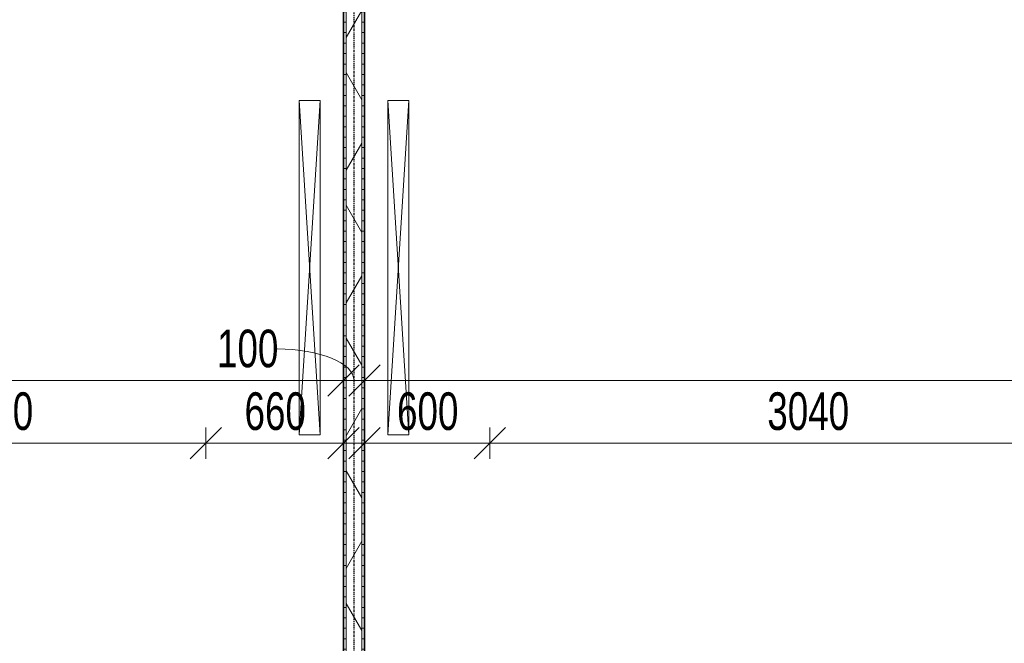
# Model space of a CAD drawing. Header units: millimetres. Extents: x -80560 to 110805, y -11020 to 52719.
# Tile 46 of 184: x 44095 to 48807, y 41953 to 44937. Entities that reach past the tile are written whole.
import ezdxf

# ---------------------------------------------------------------- set-up
doc = ezdxf.new("R2010")
doc.units = ezdxf.units.MM
doc.linetypes.add('CENTER2', pattern=[20, 8, -4, 4, -4])
for name, color, linetype, lineweight in [('A-ANNO-DIMS', 211, 'Continuous', 9), ('A-ANNO-DIMS-100', 211, 'Continuous', 9), ('A-WALL', 113, 'Continuous', 35), ('A-WALL-PATT', 111, 'Continuous', 35), ('E-ELEC-EQPM', 71, 'Continuous', 18), ('I-WALL', 2, 'Continuous', 18), ('S-GRID', 1, 'Continuous', 9)]:
    doc.layers.add(name, color=color, linetype=linetype, lineweight=lineweight)
doc.styles.add('Arial_5', font='arial.ttf', dxfattribs={"width": 0.7, "height": 180})
doc.dimstyles.new('n3o_1_8', dxfattribs={"dimscale": 304.8, "dimtxt": 183.646692, "dimasz": 0.492126, "dimexe": 0.246063, "dimexo": 0.0625, "dimgap": 0.032808, "dimtad": 1, "dimdec": 0, "dimdsep": 46, "dimtxsty": 'Arial_5', "dimblk1": 'OBLIQUE', "dimblk2": 'OBLIQUE', "dimsah": 1, "dimcen": 0.09, "dimdle": 0.246063, "dimazin": 0, "dimtfac": 1, "dimtdec": 4, "dimtix": 1, "dimtmove": 0, "dimatfit": 3, "dimfxl": 0.246063, "dimfxlon": 1, "dimtvp": 1, "dimtolj": 1, "dimtzin": 0, "dimarcsym": 2})
doc.dimstyles.new('n3o_1_8_2', dxfattribs={"dimscale": 304.8, "dimtxt": 183.646692, "dimasz": 0.492126, "dimexe": 0.246063, "dimexo": 0.0625, "dimgap": 0.032808, "dimtad": 1, "dimdec": 0, "dimdsep": 46, "dimtxsty": 'Arial_5', "dimblk1": 'OBLIQUE', "dimblk2": 'OBLIQUE', "dimsah": 1, "dimcen": 0.09, "dimdle": 0.246063, "dimazin": 0, "dimtfac": 1, "dimtdec": 4, "dimtix": 1, "dimtmove": 1, "dimatfit": 3, "dimfxl": 0.246063, "dimfxlon": 1, "dimtvp": 1, "dimtolj": 1, "dimtzin": 0, "dimarcsym": 2})
doc.dimstyles.new('n3o_1_8_3', dxfattribs={"dimscale": 304.8, "dimtxt": 183.646692, "dimasz": 0.492126, "dimexe": 0.246063, "dimexo": 0.0625, "dimgap": 0.032808, "dimtad": 1, "dimdec": 0, "dimdsep": 46, "dimtxsty": 'Arial_5', "dimblk1": 'OBLIQUE', "dimblk2": 'OBLIQUE', "dimsah": 1, "dimcen": 0.09, "dimdle": 0.246063, "dimazin": 0, "dimtfac": 1, "dimtdec": 4, "dimtix": 1, "dimtmove": 0, "dimatfit": 3, "dimfxl": 0.246063, "dimfxlon": 1, "dimtvp": 1, "dimtolj": 1, "dimtzin": 0, "dimarcsym": 2})
pattern_1 = [(3e-13, (45644.82, 43675), (-2e-13, 50), [])]

# ---------------------------------------------------------------- blocks, each defined once
blk = doc.blocks.new('82_apparaat_rechthoekig_met clearance - Digiboard-30673038-DO_01 eerste verdieping')
at = {"layer": 'E-ELEC-EQPM'}
for p, q in [((50, 800), (-50, 800)), ((-50, 800), (-50, -800)), ((50, 800), (-50, 800)), ((-50, 800), (-50, -800)), ((50, -800), (-50, 800)), ((-50, -800), (50, 800)), ((50, 800), (-50, 800)), ((-50, 800), (-50, -800)), ((50, -800), (50, 800)), ((50, -800), (50, 800)), ((50, -800), (50, 800)), ((-50, -800), (50, -800)), ((-50, -800), (50, -800)), ((-50, -800), (50, -800))]:
    blk.add_line(p, q, dxfattribs=at)
blk = doc.blocks.new('82_apparaat_rechthoekig_met clearance - Digiboard-30664863-DO_01 eerste verdieping')
at = {"layer": 'E-ELEC-EQPM'}
for p, q in [((-50, -800), (-50, 800)), ((-50, 800), (50, 800)), ((-50, -800), (-50, 800)), ((-50, 800), (50, 800)), ((50, 800), (-50, -800)), ((-50, 800), (50, -800)), ((50, 800), (-50, 800)), ((-50, 800), (-50, -800)), ((50, 800), (50, -800)), ((50, 800), (50, -800)), ((50, -800), (50, 800)), ((50, -800), (-50, -800)), ((50, -800), (-50, -800)), ((-50, -800), (50, -800))]:
    blk.add_line(p, q, dxfattribs=at)
blk = doc.blocks.new('DIMBLOCK144-DO_01 eerste verdieping')
at = {"layer": 'A-ANNO-DIMS-100'}
for p, q in [((38455.3, 43210.2), (38530.3, 43285.2)), ((38455.3, 43285.2), (38455.3, 43135.2)), ((38455.3, 43210.2), (38455.3, 43285.2)), ((45644.8, 43210.2), (45719.8, 43285.2)), ((45644.8, 43285.2), (45644.8, 43135.2)), ((45644.8, 43210.2), (45644.8, 43285.2)), ((38380.3, 43210.2), (45644.8, 43210.2)), ((38455.3, 43210.2), (38380.3, 43135.2)), ((45644.8, 43210.2), (45569.8, 43135.2))]:
    blk.add_line(p, q, dxfattribs=at)
at = {"layer": 'A-ANNO-DIMS-100', "color": 0, "insert": (41857.9, 43453.9), "char_height": 180, "width": 461.094, "attachment_point": 1, "line_spacing_factor": 0.941778, "style": 'Arial_5'}
blk.add_mtext('7190', dxfattribs=at)
blk = doc.blocks.new('_Oblique')
at = {"color": 0, "linetype": 'ByBlock', "lineweight": -2}
blk.add_line((-0.5, -0.5), (0.5, 0.5), dxfattribs=at)
blk = doc.blocks.new('DIMBLOCK145-DO_01 eerste verdieping')
at = {"layer": 'A-ANNO-DIMS-100'}
for p, q in [((45644.8, 43210.2), (45719.8, 43285.2)), ((45644.8, 43285.2), (45644.8, 43135.2)), ((45644.8, 43210.2), (45644.8, 43285.2)), ((45744.8, 43210.2), (45819.8, 43285.2)), ((45744.8, 43285.2), (45744.8, 43135.2)), ((45744.8, 43210.2), (45744.8, 43285.2)), ((45644.8, 43210.2), (45569.8, 43135.2)), ((45644.8, 43210.2), (45744.8, 43210.2)), ((45744.8, 43210.2), (45669.8, 43135.2))]:
    blk.add_line(p, q, dxfattribs=at)
blk.add_ellipse((45327.3, 43210.2), major_axis=(367.5, 0), ratio=0.411612, start_param=0, end_param=1.570796, dxfattribs=at)
at = {"layer": 'A-ANNO-DIMS-100', "color": 0, "insert": (45039.1, 43453.9), "char_height": 180, "width": 345.821, "attachment_point": 1, "line_spacing_factor": 0.941778, "style": 'Arial_5'}
blk.add_mtext('100', dxfattribs=at)
blk = doc.blocks.new('DIMBLOCK146-DO_01 eerste verdieping')
at = {"layer": 'A-ANNO-DIMS-100'}
for p, q in [((45744.8, 43210.2), (45819.8, 43285.2)), ((45744.8, 43285.2), (45744.8, 43135.2)), ((45744.8, 43210.2), (45744.8, 43285.2)), ((56369.8, 43210.2), (56444.8, 43285.2)), ((56369.8, 43285.2), (56369.8, 43135.2)), ((56369.8, 43210.2), (56369.8, 43285.2)), ((45744.8, 43210.2), (45669.8, 43135.2)), ((45744.8, 43210.2), (56369.8, 43210.2)), ((56369.8, 43210.2), (56294.8, 43135.2))]:
    blk.add_line(p, q, dxfattribs=at)
at = {"layer": 'A-ANNO-DIMS-100', "color": 0, "insert": (50817.2, 43453.9), "char_height": 180, "width": 576.368, "attachment_point": 1, "line_spacing_factor": 0.941778, "style": 'Arial_5'}
blk.add_mtext('10625', dxfattribs=at)
blk = doc.blocks.new('DIMBLOCK353-DO_01 eerste verdieping')
at = {"layer": 'A-ANNO-DIMS-100'}
for p, q in [((42934.8, 42910.2), (43009.8, 42985.2)), ((42934.8, 42835.2), (42934.8, 42985.2)), ((44984.8, 42910.2), (45059.8, 42985.2)), ((44984.8, 42835.2), (44984.8, 42985.2)), ((42934.8, 42910.2), (42859.8, 42835.2)), ((42934.8, 42910.2), (44984.8, 42910.2)), ((42934.8, 42910.2), (42934.8, 42835.2)), ((44984.8, 42910.2), (44909.8, 42835.2)), ((44984.8, 42910.2), (44984.8, 42835.2))]:
    blk.add_line(p, q, dxfattribs=at)
at = {"layer": 'A-ANNO-DIMS-100', "color": 0, "insert": (43767.7, 43153.9), "char_height": 180, "width": 461.094, "attachment_point": 1, "line_spacing_factor": 0.941778, "style": 'Arial_5'}
blk.add_mtext('2050', dxfattribs=at)
blk = doc.blocks.new('DIMBLOCK354-DO_01 eerste verdieping')
at = {"layer": 'A-ANNO-DIMS-100'}
for p, q in [((44984.8, 42910.2), (45059.8, 42985.2)), ((44984.8, 42835.2), (44984.8, 42985.2)), ((45644.8, 42910.2), (45719.8, 42985.2)), ((45644.8, 42985.2), (45644.8, 42835.2)), ((45644.8, 42910.2), (45644.8, 42985.2)), ((44984.8, 42910.2), (44909.8, 42835.2)), ((44984.8, 42910.2), (45719.8, 42910.2)), ((44984.8, 42910.2), (44984.8, 42835.2)), ((45644.8, 42910.2), (45569.8, 42835.2))]:
    blk.add_line(p, q, dxfattribs=at)
at = {"layer": 'A-ANNO-DIMS-100', "color": 0, "insert": (45170.7, 43153.9), "char_height": 180, "width": 345.821, "attachment_point": 1, "line_spacing_factor": 0.941778, "style": 'Arial_5'}
blk.add_mtext('660', dxfattribs=at)
blk = doc.blocks.new('DIMBLOCK355-DO_01 eerste verdieping')
at = {"layer": 'A-ANNO-DIMS-100'}
for p, q in [((45744.8, 42910.2), (45819.8, 42985.2)), ((45744.8, 42985.2), (45744.8, 42835.2)), ((45744.8, 42910.2), (45744.8, 42985.2)), ((46344.8, 42910.2), (46419.8, 42985.2)), ((46344.8, 42835.2), (46344.8, 42985.2)), ((45669.8, 42910.2), (46344.8, 42910.2)), ((45744.8, 42910.2), (45669.8, 42835.2)), ((46344.8, 42910.2), (46269.8, 42835.2)), ((46344.8, 42910.2), (46344.8, 42835.2))]:
    blk.add_line(p, q, dxfattribs=at)
at = {"layer": 'A-ANNO-DIMS-100', "color": 0, "insert": (45900.7, 43153.9), "char_height": 180, "width": 345.821, "attachment_point": 1, "line_spacing_factor": 0.941778, "style": 'Arial_5'}
blk.add_mtext('600', dxfattribs=at)
blk = doc.blocks.new('DIMBLOCK356-DO_01 eerste verdieping')
at = {"layer": 'A-ANNO-DIMS-100'}
for p, q in [((46344.8, 42910.2), (46419.8, 42985.2)), ((46344.8, 42835.2), (46344.8, 42985.2)), ((49384.8, 42910.2), (49459.8, 42985.2)), ((49384.8, 42835.2), (49384.8, 42985.2)), ((46344.8, 42910.2), (46269.8, 42835.2)), ((46344.8, 42910.2), (49384.8, 42910.2)), ((46344.8, 42910.2), (46344.8, 42835.2)), ((49384.8, 42910.2), (49309.8, 42835.2)), ((49384.8, 42910.2), (49384.8, 42835.2))]:
    blk.add_line(p, q, dxfattribs=at)
at = {"layer": 'A-ANNO-DIMS-100', "color": 0, "insert": (47672.7, 43153.9), "char_height": 180, "width": 461.094, "attachment_point": 1, "line_spacing_factor": 0.941778, "style": 'Arial_5'}
blk.add_mtext('3040', dxfattribs=at)

msp = doc.modelspace()

# ---------------------------------------------------------------- hatches: boundary and pattern name
at = {"layer": 'A-WALL-PATT', "lineweight": 18}
h = msp.add_hatch(dxfattribs=at)
h.set_pattern_fill('FP_35', color=256, angle=90, style=0, pattern_type=2)
h.set_pattern_definition(pattern_1)
h.paths.add_polyline_path([(45657.3, 39750), (45657.3, 47500), (45644.8, 47500), (45644.8, 39750)], flags=0)
h = msp.add_hatch(dxfattribs=at)
h.set_pattern_fill('FP_2', color=256, style=0, pattern_type=2)
h.set_pattern_definition([(60, (24894.82, 0), (-274.963, 158.75), []), (120, (24894.82, 0), (-274.963, -158.75), [])])
h.paths.add_polyline_path([(45732.3, 39737.5), (45732.3, 47500), (45657.3, 47500), (45657.3, 39737.5)], flags=0)
h = msp.add_hatch(dxfattribs=at)
h.set_pattern_fill('FP_35', color=256, angle=90, style=0, pattern_type=2)
h.set_pattern_definition(pattern_1)
h.paths.add_polyline_path([(45744.8, 39750), (45744.8, 47500), (45732.3, 47500), (45732.3, 39750)], flags=0)

# ---------------------------------------------------------------- linework, layer by layer
at = {"layer": 'A-WALL', "lineweight": 18}
for p, q in [((45657.3, 47500), (45657.3, 39737.5)), ((45732.3, 47500), (45732.3, 39737.5))]:
    msp.add_line(p, q, dxfattribs=at)
at = {"layer": 'I-WALL', "lineweight": 35}
for p, q in [((45644.8, 47500), (45644.8, 39750)), ((45744.8, 39750), (45744.8, 47500))]:
    msp.add_line(p, q, dxfattribs=at)
at = {"layer": 'S-GRID', "linetype": 'CENTER2', "lineweight": 25}
msp.add_line((45694.8, 4383.3), (45694.8, 52119.1), dxfattribs=at)

# ---------------------------------------------------------------- block references
at = {"layer": 'E-ELEC-EQPM', "rotation": 180}
msp.add_blockref('82_apparaat_rechthoekig_met clearance - Digiboard-30673038-DO_01 eerste verdieping', (45482.3, 43750.5), dxfattribs=at)
at = {"layer": 'E-ELEC-EQPM'}
msp.add_blockref('82_apparaat_rechthoekig_met clearance - Digiboard-30664863-DO_01 eerste verdieping', (45907.3, 43750.5), dxfattribs=at)

# ---------------------------------------------------------------- dimensions: what is measured, and where the dimension line sits
at = {"layer": 'A-ANNO-DIMS'}
for base, p1, p2, dimstyle, override, picture, middle in [((45644.8189632, 43210.1931578), (38455.3189632, 43285.1931578), (45644.8189632, 43285.1931578), 'n3o_1_8', {"dimpost": '<>', "dimfxl": 7189.5}, 'DIMBLOCK144-DO_01 eerste verdieping', (42050.0689632, 43312.0962961)), ((56369.8, 43210.2), (45744.8, 43285.2), (56369.8, 43285.2), 'n3o_1_8', {"dimpost": '<>', "dimfxl": 10625}, 'DIMBLOCK146-DO_01 eerste verdieping', (51057.3, 43312.1)), ((44984.8, 42910.2), (42934.8, 42835.2), (44984.8, 42835.2), 'n3o_1_8_3', {"dimpost": '<>', "dimfxl": 2050}, 'DIMBLOCK353-DO_01 eerste verdieping', (43959.8, 43012.1)), ((45644.8, 42910.2), (44984.8, 42835.2), (45644.8, 42985.2), 'n3o_1_8_3', {"dimpost": '<>', "dimfxl": 676.83085}, 'DIMBLOCK354-DO_01 eerste verdieping', (45314.8, 43012.1)), ((46344.8, 42910.2), (45744.8, 42985.2), (46344.8, 42835.2), 'n3o_1_8_3', {"dimpost": '<>', "dimfxl": 618.465844}, 'DIMBLOCK355-DO_01 eerste verdieping', (46044.8, 43012.1)), ((49384.8, 42910.2), (46344.8, 42835.2), (49384.8, 42835.2), 'n3o_1_8_3', {"dimpost": '<>', "dimfxl": 3040}, 'DIMBLOCK356-DO_01 eerste verdieping', (47864.8, 43012.2))]:
    dim = msp.add_linear_dim(base=base, p1=p1, p2=p2, dimstyle=dimstyle, override=override, dxfattribs=at)
    dim.commit()
    dim.dimension.update_dxf_attribs({"geometry": picture, "text_midpoint": middle})
dim = msp.add_linear_dim(base=(45744.8, 43210.2), p1=(45644.8, 43285.2), p2=(45744.8, 43285.2), dimstyle='n3o_1_8_2', override={"dimpost": '<>', "dimfxl": 100}, dxfattribs=at)
dim.commit()
dim.dimension.update_dxf_attribs({"geometry": 'DIMBLOCK145-DO_01 eerste verdieping', "text_midpoint": (45212, 43333.9), "dimtype": 160})

doc.saveas('drawing.dxf')
